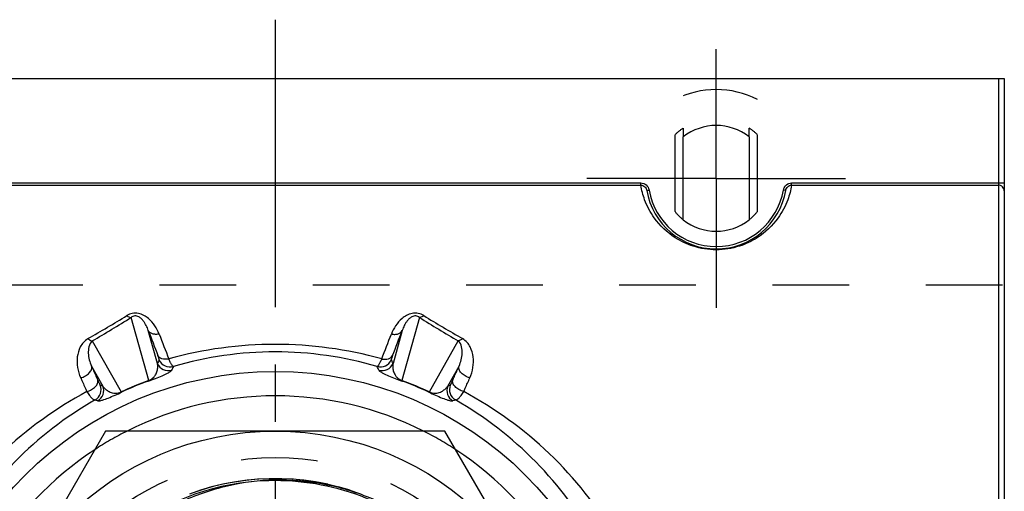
# Model space of a CAD drawing. Header units: millimetres. Extents: x 433 to 567, y 440 to 560.
# Tile 6 of 6: x 478 to 562, y 520 to 560. Entities that reach past the tile are written whole.
import ezdxf

# ---------------------------------------------------------------- set-up
doc = ezdxf.new("R2010")
doc.units = ezdxf.units.MM
doc.header["$LTSCALE"] = 65.185185
doc.linetypes.add('CENTER', pattern=[0.6, 0.375, -0.075, 0.075, -0.075])
doc.linetypes.add('HIDDEN', pattern=[0.2, 0.1, -0.1])
for name, color, linetype in [('ACHSEN_S', 7, 'CONTINUOUS'), ('FASEN', 7, 'CONTINUOUS'), ('FLAECHEN', 7, 'CONTINUOUS'), ('KOERPER', 7, 'CONTINUOUS'), ('KONST.EL_MIT_GEO', 7, 'CONTINUOUS')]:
    doc.layers.add(name, color=color, linetype=linetype)

msp = doc.modelspace()

# ---------------------------------------------------------------- linework, layer by layer
at = {"layer": 'ACHSEN_S', "color": 2, "linetype": 'CENTER'}
msp.add_line((500, 560), (500, 440), dxfattribs=at)
at = {"layer": 'FASEN', "color": 7, "linetype": 'CONTINUOUS'}
msp.add_circle((500, 500), 30.07, dxfattribs=at)
for start, end in [(63.25871, 116.7413), (123.25733, 176.74372), (3.25627, 56.74268)]:
    msp.add_arc((500, 500), 28, start, end, dxfattribs=at)
at = {"layer": 'FASEN', "color": 8, "linetype": 'HIDDEN'}
for start, end in [(116.7413, 123.25733), (56.74268, 63.25871)]:
    msp.add_arc((500, 500), 28, start, end, dxfattribs=at)
at = {"layer": 'FLAECHEN', "color": 8, "linetype": 'HIDDEN'}
msp.add_line((438, 537.447), (562, 537.447), dxfattribs=at)
at = {"layer": 'KOERPER', "color": 8, "linetype": 'HIDDEN'}
for p, q in [((534, 543.672), (534, 553.198)), ((541, 543.672), (541, 553.198)), ((534.7, 550.776), (534.7, 550.023)), ((540.3, 550.023), (540.3, 550.776))]:
    msp.add_line(p, q, dxfattribs=at)
at = {"layer": 'KOERPER', "color": 7, "linetype": 'CONTINUOUS'}
for p, q in [((534.7, 542.977), (534.7, 550.023)), ((540.3, 550.023), (540.3, 542.977))]:
    msp.add_line(p, q, dxfattribs=at)
for start, end in [(51.5214, 128.4786), (231.5214, 308.4786)]:
    msp.add_arc((537.5, 546.5), 4.5, start, end, dxfattribs=at)
at = {"layer": 'KOERPER', "color": 8, "linetype": 'HIDDEN'}
for radius, start, end in [(5.111, 123.21543, 133.21482), (5.111, 46.78518, 56.78457), (4.5, 218.94244, 231.5214), (4.5, 308.4786, 321.05756)]:
    msp.add_arc((537.5, 546.5), radius, start, end, dxfattribs=at)
at = {"layer": 'KONST.EL_MIT_GEO', "color": 2, "linetype": 'CENTER'}
for q in [(537.5, 557.5), (526.5, 546.5), (537.5, 535.5), (548.5, 546.5)]:
    msp.add_line((537.5, 546.5), q, dxfattribs=at)
at = {"layer": 'KONST.EL_MIT_GEO', "color": 7, "linetype": 'CONTINUOUS'}
for p, q in [((438, 555), (562, 555)), ((561.5, 555), (561.5, 503.621)), ((562, 555), (562, 445)), ((468.912, 546.113), (531.088, 546.113)), ((531.088, 545.92), (531.088, 546.113)), ((543.912, 545.92), (543.912, 546.113)), ((543.912, 546.113), (562, 546.113)), ((468.912, 545.92), (531.088, 545.92)), ((531.588, 545.474), (531.785, 545.509)), ((543.412, 545.474), (543.215, 545.509)), ((543.912, 545.92), (561.5, 545.92)), ((489.24, 529.305), (487.747, 534.669)), ((512.253, 534.669), (510.76, 529.305)), ((489.986, 530.759), (489.203, 533.57)), ((510.797, 533.57), (510.015, 530.759)), ((484.439, 532.667), (486.887, 528.331)), ((513.113, 528.331), (515.561, 532.667)), ((484.374, 530.527), (485.331, 528.831)), ((514.669, 528.831), (515.626, 530.527)), ((485.566, 525), (471.132, 500)), ((514.434, 525), (485.566, 525)), ((528.868, 500), (514.434, 525))]:
    msp.add_line(p, q, dxfattribs=at)
at = {"layer": 'KONST.EL_MIT_GEO', "color": 8, "linetype": 'HIDDEN'}
for p, q in [((504.463, 520.474), (503.408, 520.676)), ((505.418, 520.242), (504.379, 520.492)), ((506.362, 519.966), (505.34, 520.263)), ((507.291, 519.646), (506.289, 519.989))]:
    msp.add_line(p, q, dxfattribs=at)
for points in [[(503.408, 520.676), (502.429, 520.814), (501.445, 520.905), (500.458, 520.95), (499.47, 520.948), (498.483, 520.9), (497.5, 520.805), (496.521, 520.664), (495.551, 520.477), (494.591, 520.245), (493.642, 519.967), (492.708, 519.645)], [(503.498, 520.661), (502.525, 520.802), (501.547, 520.898), (500.565, 520.947), (499.582, 520.951), (498.6, 520.908), (497.621, 520.819), (496.647, 520.685), (495.681, 520.505), (494.724, 520.28), (493.778, 520.01), (492.847, 519.696)]]:
    msp.add_lwpolyline(points, dxfattribs=at)
at = {"layer": 'KONST.EL_MIT_GEO', "color": 7, "linetype": 'CONTINUOUS'}
msp.add_circle((500, 500), 25, dxfattribs=at)
at = {"layer": 'KONST.EL_MIT_GEO', "color": 8, "linetype": 'HIDDEN'}
msp.add_circle((500, 500), 22.75, dxfattribs=at)
for centre, radius, start, end in [((537.5, 546.5), 7.557, 62.41087, 117.58913), ((500, 500), 20.784, 98.36921, 10.69083)]:
    msp.add_arc(centre, radius, start, end, dxfattribs=at)
at = {"layer": 'KONST.EL_MIT_GEO', "color": 7, "linetype": 'CONTINUOUS'}
for centre, radius, start, end in [((537.5, 546.5), 6, 189.84144, 350.15856), ((537.5, 546.5), 5.8, 189.84162, 350.15838), ((543.953, 545.38), 0.75, 164.76357, 170.15392), ((405.385, 669.415), 157.6, 299.95206, 301.35007), ((404.856, 667.926), 156.934, 300.47135, 301.88303), ((599.291, 674.78), 164.945, 238.15125, 239.49436), ((598.734, 676.366), 165.679, 238.68402, 240.01385), ((1080.148, 756.504), 631.598, 200.668969, 200.87752), ((-63.521, 750.197), 613.814, 339.119459, 339.334052), ((1059.929, 752.736), 610.613, 201.066279, 201.278117), ((-43.696, 746.449), 593.205, 338.71876, 338.936815), ((500, 498.372), 34.004, 74.55045, 105.44956), ((500, 501.055), 30.685, 73.59098, 106.40902), ((578.136, 488.5), 97.756, 154.18496, 154.38694), ((491.059, 531.454), 1.001, 202.57906, 285.79293), ((508.941, 531.454), 1.001, 254.20762, 337.42227), ((421.864, 488.5), 97.756, 25.61301, 25.81499), ((490.91, 531.144), 1.001, 202.57853, 286.19553), ((575.495, 491.363), 92.814, 155.06615, 155.27601), ((424.505, 491.363), 92.814, 24.72392, 24.93379), ((509.09, 531.144), 1.001, 253.80454, 337.42148), ((498.884, 502.695), 28.304, 109.92098, 115.07902), ((498.515, 503.586), 27.302, 109.90936, 115.09064), ((501.119, 502.702), 28.296, 64.92029, 70.07971), ((501.486, 503.588), 27.299, 64.90906, 70.09094), ((484.187, 528.526), 1.001, 299.07584, 22.4225), ((484.406, 528.45), 1.001, 298.80454, 22.42148), ((452.94, 436.795), 97.57, 70.61135, 70.74745), ((515.594, 528.45), 1.001, 157.57853, 241.19553), ((547.059, 436.795), 97.57, 109.25233, 109.38844), ((515.813, 528.526), 1.001, 157.57955, 240.925), ((500.411, 500.216), 31.629, 119.83886, 151.15172), ((452.788, 440.678), 92.634, 69.72479, 69.86621), ((547.212, 440.678), 92.634, 110.13374, 110.27516), ((499.589, 500.216), 31.629, 28.84828, 60.16114), ((500, 499.999), 20.785, 54.5216, 98.36921)]:
    msp.add_arc(centre, radius, start, end, dxfattribs=at)
for points, knots in [([(531.088, 546.113), (531.251, 546.113), (531.589, 545.985), (531.757, 545.67), (531.785, 545.509)], [0, 0, 0, 0, 0.499355, 1, 1, 1, 1]), ([(543.23, 545.577), (543.27, 545.725), (543.446, 546.003), (543.76, 546.113), (543.912, 546.113)], [0, 0, 0, 0, 0.500592, 1, 1, 1, 1]), ([(543.912, 545.92), (543.844, 545.5), (543.583, 544.518), (542.717, 542.884), (541.259, 541.497), (539.394, 540.619), (537.5, 540.32), (535.606, 540.619), (533.741, 541.497), (532.283, 542.884), (531.417, 544.518), (531.156, 545.5), (531.088, 545.92)], [0, 0, 0, 0, 0.069773, 0.165351, 0.299875, 0.391081, 0.500002, 0.608923, 0.700127, 0.834649, 0.930227, 1, 1, 1, 1]), ([(531.088, 545.92), (531.206, 545.92), (531.45, 545.82), (531.568, 545.592), (531.588, 545.474)], [0, 0, 0, 0, 0.499599, 1, 1, 1, 1]), ([(543.412, 545.474), (543.432, 545.592), (543.55, 545.82), (543.794, 545.92), (543.912, 545.92)], [0, 0, 0, 0, 0.500401, 1, 1, 1, 1]), ([(562, 545.437), (562, 545.561), (561.889, 545.821), (561.627, 545.92), (561.5, 545.92)], [0, 0, 0, 0, 0.494022, 1, 1, 1, 1]), ([(490.126, 533.253), (490.031, 533.5), (489.783, 533.988), (489.323, 534.523), (488.828, 534.863), (488.358, 535.036), (487.841, 535.039), (487.519, 534.909), (487.379, 534.824)], [0, 0, 0, 0, 0.220387, 0.452722, 0.579352, 0.717592, 0.863654, 1, 1, 1, 1]), ([(487.379, 534.824), (487.41, 534.801), (487.521, 534.727), (487.652, 534.673), (487.747, 534.669)], [0, 0, 0, 0, 0.289418, 1, 1, 1, 1]), ([(489.203, 533.57), (489.154, 533.71), (489.066, 533.917), (488.916, 534.181), (488.781, 534.375), (488.611, 534.565), (488.379, 534.747), (488.052, 534.847), (487.829, 534.74), (487.747, 534.669)], [0, 0, 0, 0, 0.210321, 0.318062, 0.429123, 0.546347, 0.677347, 0.845745, 1, 1, 1, 1]), ([(512.621, 534.824), (512.481, 534.909), (512.159, 535.039), (511.642, 535.036), (511.172, 534.863), (510.677, 534.523), (510.217, 533.988), (509.969, 533.5), (509.874, 533.253)], [0, 0, 0, 0, 0.136343, 0.282403, 0.420645, 0.547277, 0.779612, 1, 1, 1, 1]), ([(512.253, 534.669), (512.171, 534.74), (511.948, 534.847), (511.621, 534.747), (511.389, 534.565), (511.219, 534.375), (511.084, 534.181), (510.935, 533.917), (510.846, 533.71), (510.797, 533.57)], [0, 0, 0, 0, 0.154239, 0.322647, 0.453649, 0.570874, 0.681936, 0.789678, 1, 1, 1, 1]), ([(512.621, 534.824), (512.59, 534.801), (512.479, 534.727), (512.348, 534.673), (512.253, 534.669)], [0, 0, 0, 0, 0.289415, 1, 1, 1, 1]), ([(490.126, 533.253), (490.027, 533.234), (489.832, 533.217), (489.558, 533.263), (489.334, 533.379), (489.233, 533.504), (489.203, 533.57)], [0, 0, 0, 0, 0.290539, 0.555439, 0.789517, 1, 1, 1, 1]), ([(509.874, 533.253), (509.973, 533.234), (510.168, 533.217), (510.442, 533.263), (510.666, 533.379), (510.767, 533.504), (510.797, 533.57)], [0, 0, 0, 0, 0.290539, 0.555439, 0.789517, 1, 1, 1, 1]), ([(484.071, 532.864), (483.926, 532.78), (483.673, 532.568), (483.327, 532.047), (483.121, 531.308), (483.147, 530.395), (483.323, 529.805), (483.451, 529.523)], [0, 0, 0, 0, 0.136498, 0.263145, 0.505063, 0.747943, 1, 1, 1, 1]), ([(484.071, 532.864), (484.13, 532.811), (484.243, 532.726), (484.378, 532.674), (484.439, 532.667)], [0, 0, 0, 0, 0.562896, 1, 1, 1, 1]), ([(484.439, 532.667), (484.285, 532.547), (484.115, 532.174), (484.083, 531.616), (484.166, 531.06), (484.292, 530.702), (484.374, 530.527)], [0, 0, 0, 0, 0.25924, 0.498951, 0.743569, 1, 1, 1, 1]), ([(515.929, 532.864), (515.87, 532.811), (515.757, 532.726), (515.622, 532.674), (515.561, 532.667)], [0, 0, 0, 0, 0.562901, 1, 1, 1, 1]), ([(515.626, 530.527), (515.708, 530.702), (515.834, 531.06), (515.917, 531.616), (515.885, 532.174), (515.715, 532.547), (515.561, 532.667)], [0, 0, 0, 0, 0.256431, 0.501049, 0.740759, 1, 1, 1, 1]), ([(516.549, 529.523), (516.677, 529.805), (516.853, 530.395), (516.879, 531.308), (516.673, 532.047), (516.327, 532.568), (516.074, 532.78), (515.929, 532.864)], [0, 0, 0, 0, 0.252057, 0.494937, 0.736855, 0.863502, 1, 1, 1, 1]), ([(490.135, 531.07), (490.136, 531.073), (490.134, 531.083), (490.13, 531.103), (490.121, 531.133), (490.102, 531.193), (490.068, 531.29), (490.036, 531.373), (490.018, 531.421)], [0, 0, 0, 0, 0.026155, 0.081039, 0.165331, 0.278617, 0.588747, 1, 1, 1, 1]), ([(490.942, 531.148), (490.842, 531.126), (490.647, 531.104), (490.373, 531.137), (490.149, 531.239), (490.048, 531.358), (490.018, 531.421)], [0, 0, 0, 0, 0.29763, 0.565705, 0.797215, 1, 1, 1, 1]), ([(491.332, 530.491), (491.322, 530.491), (491.298, 530.505), (491.245, 530.561), (491.166, 530.686), (491.058, 530.891), (490.983, 531.055), (490.942, 531.148)], [0, 0, 0, 0, 0.038504, 0.100151, 0.30173, 0.605466, 1, 1, 1, 1]), ([(509.058, 531.148), (509.017, 531.055), (508.942, 530.891), (508.834, 530.686), (508.755, 530.561), (508.702, 530.505), (508.678, 530.491), (508.668, 530.491)], [0, 0, 0, 0, 0.394534, 0.69827, 0.899849, 0.961496, 1, 1, 1, 1]), ([(509.058, 531.148), (509.158, 531.126), (509.353, 531.104), (509.627, 531.137), (509.851, 531.239), (509.952, 531.358), (509.982, 531.421)], [0, 0, 0, 0, 0.297631, 0.565706, 0.797216, 1, 1, 1, 1]), ([(509.982, 531.421), (509.964, 531.373), (509.932, 531.29), (509.898, 531.193), (509.879, 531.133), (509.87, 531.103), (509.866, 531.083), (509.864, 531.073), (509.865, 531.07)], [0, 0, 0, 0, 0.411253, 0.721382, 0.834668, 0.91896, 0.973844, 1, 1, 1, 1]), ([(483.451, 529.523), (483.593, 529.562), (483.861, 529.675), (484.183, 529.924), (484.388, 530.215), (484.405, 530.441), (484.374, 530.527)], [0, 0, 0, 0, 0.297572, 0.579006, 0.814133, 1, 1, 1, 1]), ([(484.374, 530.527), (484.418, 530.429), (484.593, 530.033), (484.769, 529.637), (484.901, 529.339)], [0, 0, 0, 0, 0.24803, 1, 1, 1, 1]), ([(489.218, 529.256), (489.608, 529.397), (490.157, 529.607), (490.777, 529.89), (491.037, 530.036), (491.149, 530.126), (491.181, 530.165), (491.189, 530.182)], [0, 0, 0, 0, 0.567831, 0.803069, 0.933312, 0.973152, 1, 1, 1, 1]), ([(489.24, 529.305), (489.399, 529.357), (489.62, 529.506), (489.848, 529.811), (489.972, 530.113), (490.018, 530.449), (490.003, 530.66), (489.986, 530.759)], [0, 0, 0, 0, 0.284003, 0.427657, 0.644637, 0.828593, 1, 1, 1, 1]), ([(508.811, 530.182), (508.819, 530.165), (508.851, 530.126), (508.963, 530.036), (509.223, 529.89), (509.843, 529.607), (510.392, 529.397), (510.782, 529.256)], [0, 0, 0, 0, 0.026847, 0.066686, 0.196922, 0.432144, 1, 1, 1, 1]), ([(510.015, 530.759), (509.997, 530.66), (509.982, 530.449), (510.028, 530.113), (510.152, 529.811), (510.38, 529.506), (510.601, 529.357), (510.76, 529.305)], [0, 0, 0, 0, 0.171402, 0.355351, 0.57232, 0.715959, 1, 1, 1, 1]), ([(515.099, 529.339), (515.144, 529.439), (515.319, 529.835), (515.494, 530.231), (515.626, 530.527)], [0, 0, 0, 0, 0.251951, 1, 1, 1, 1]), ([(516.549, 529.523), (516.407, 529.562), (516.139, 529.675), (515.817, 529.924), (515.612, 530.215), (515.595, 530.441), (515.626, 530.527)], [0, 0, 0, 0, 0.297573, 0.579006, 0.814133, 1, 1, 1, 1]), ([(483.451, 529.523), (483.494, 529.427), (483.67, 529.039), (483.846, 528.651), (483.977, 528.36)], [0, 0, 0, 0, 0.248041, 1, 1, 1, 1]), ([(483.977, 528.36), (484.118, 528.4), (484.383, 528.513), (484.703, 528.756), (484.909, 529.037), (484.93, 529.256), (484.901, 529.339)], [0, 0, 0, 0, 0.301056, 0.584426, 0.818569, 1, 1, 1, 1]), ([(484.901, 529.339), (484.927, 529.28), (484.974, 529.175), (485.031, 529.054), (485.068, 528.981), (485.087, 528.944), (485.101, 528.922), (485.109, 528.91), (485.112, 528.908)], [0, 0, 0, 0, 0.40606, 0.716864, 0.831786, 0.91786, 0.973991, 1, 1, 1, 1]), ([(489.218, 529.256), (489.22, 529.258), (489.234, 529.271), (489.238, 529.291), (489.24, 529.305)], [0, 0, 0, 0, 0.188182, 1, 1, 1, 1]), ([(510.782, 529.256), (510.78, 529.258), (510.766, 529.271), (510.762, 529.291), (510.76, 529.305)], [0, 0, 0, 0, 0.18808, 1, 1, 1, 1]), ([(514.888, 528.908), (514.891, 528.91), (514.899, 528.922), (514.913, 528.944), (514.932, 528.981), (514.969, 529.054), (515.026, 529.175), (515.073, 529.28), (515.099, 529.339)], [0, 0, 0, 0, 0.026008, 0.082138, 0.168212, 0.283135, 0.593941, 1, 1, 1, 1]), ([(516.023, 528.36), (515.882, 528.4), (515.617, 528.513), (515.297, 528.756), (515.091, 529.037), (515.07, 529.256), (515.099, 529.339)], [0, 0, 0, 0, 0.301055, 0.584425, 0.818568, 1, 1, 1, 1]), ([(516.023, 528.36), (516.067, 528.457), (516.242, 528.845), (516.418, 529.233), (516.549, 529.523)], [0, 0, 0, 0, 0.251941, 1, 1, 1, 1]), ([(485.331, 528.831), (485.389, 528.749), (485.527, 528.589), (485.798, 528.383), (486.099, 528.258), (486.476, 528.204), (486.738, 528.254), (486.887, 528.331)], [0, 0, 0, 0, 0.171402, 0.355351, 0.57232, 0.71596, 1, 1, 1, 1]), ([(513.113, 528.331), (513.262, 528.254), (513.524, 528.204), (513.901, 528.258), (514.202, 528.383), (514.473, 528.589), (514.611, 528.749), (514.669, 528.831)], [0, 0, 0, 0, 0.284002, 0.427656, 0.644637, 0.828592, 1, 1, 1, 1]), ([(483.977, 528.36), (481.336, 526.944), (476.393, 523.375), (472.602, 518.59), (471.077, 515.985)], [0, 0, 0, 0, 0.498164, 1, 1, 1, 1]), ([(483.977, 528.36), (484.047, 528.251), (484.176, 528.059), (484.371, 527.826), (484.52, 527.684), (484.636, 527.639), (484.674, 527.652)], [0, 0, 0, 0, 0.380382, 0.678767, 0.883241, 1, 1, 1, 1]), ([(484.888, 527.573), (484.907, 527.566), (484.956, 527.561), (485.099, 527.576), (485.386, 527.657), (486.025, 527.896), (486.562, 528.135), (486.937, 528.311)], [0, 0, 0, 0, 0.026847, 0.066686, 0.196922, 0.432144, 1, 1, 1, 1]), ([(486.937, 528.311), (486.934, 528.311), (486.915, 528.311), (486.899, 528.322), (486.887, 528.331)], [0, 0, 0, 0, 0.188075, 1, 1, 1, 1]), ([(513.063, 528.311), (513.066, 528.311), (513.085, 528.311), (513.101, 528.322), (513.113, 528.331)], [0, 0, 0, 0, 0.188182, 1, 1, 1, 1]), ([(513.063, 528.311), (513.438, 528.135), (513.975, 527.896), (514.614, 527.657), (514.901, 527.576), (515.044, 527.561), (515.093, 527.566), (515.112, 527.573)], [0, 0, 0, 0, 0.567831, 0.803069, 0.933312, 0.973152, 1, 1, 1, 1]), ([(515.326, 527.652), (515.364, 527.639), (515.48, 527.684), (515.629, 527.826), (515.824, 528.059), (515.953, 528.251), (516.023, 528.36)], [0, 0, 0, 0, 0.116759, 0.321233, 0.619618, 1, 1, 1, 1]), ([(528.923, 515.985), (527.398, 518.59), (523.607, 523.375), (518.664, 526.944), (516.023, 528.36)], [0, 0, 0, 0, 0.501836, 1, 1, 1, 1]), ([(496.975, 520.563), (498.284, 520.801), (500.962, 520.984), (504.945, 520.463), (508.75, 519.175), (511.076, 517.839), (512.16, 517.066)], [0, 0, 0, 0, 0.249945, 0.499945, 0.749966, 1, 1, 1, 1]), ([(483.293, 511.354), (484.046, 512.549), (485.807, 514.787), (489.084, 517.518), (492.851, 519.518), (495.585, 520.31), (496.975, 520.563)], [0, 0, 0, 0, 0.249997, 0.49999, 0.749991, 1, 1, 1, 1])]:
    msp.add_open_spline(points, degree=3, knots=knots, dxfattribs=at)

doc.saveas('drawing.dxf')
